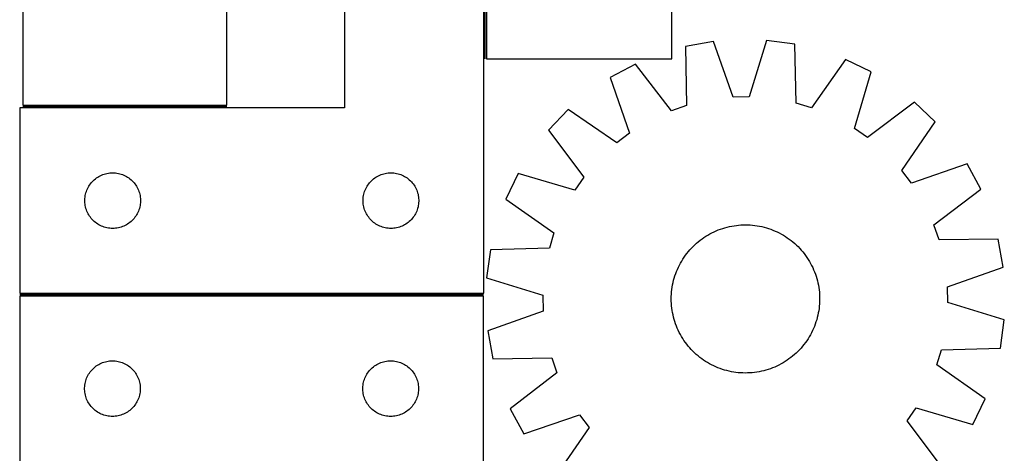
# Model space of a CAD drawing. Header units: millimetres. Extents: x 7 to 1493, y 7 to 2993.
# Tile 7 of 14: x 7 to 537, y 2454 to 2688. Entities that reach past the tile are written whole.
import ezdxf

# ---------------------------------------------------------------- set-up
doc = ezdxf.new("R2010")
doc.units = ezdxf.units.MM
doc.layers.add('COMMON', color=5, linetype='CONTINUOUS', true_color=0x0000ff)
doc.layers.add('CUT', color=7, linetype='CONTINUOUS', true_color=0x000000)

msp = doc.modelspace()

# ---------------------------------------------------------------- linework, layer by layer
at = {"layer": 'COMMON'}
for p, q in [((257.491908, 2666.984898), (257.491908, 2840.405304)), ((8.233734, 2641.155304), (118.233734, 2641.155304)), ((6.741907, 2539.655303), (256.610809, 2539.655303))]:
    msp.add_line(p, q, dxfattribs=at)
at = {"layer": 'CUT'}
for p, q in [((358.241908, 2666.984898), (358.241908, 2916.984898)), ((181.741907, 2840.405304), (181.741907, 2640.405304)), ((256.741907, 2540.405304), (256.741907, 2840.405304)), ((258.241908, 2841.984898), (258.241908, 2666.984898)), ((8.233734, 2821.905305), (8.233734, 2641.905305)), ((118.233734, 2641.905305), (118.233734, 2821.905305)), ((380.669054, 2676.264846), (365.526656, 2673.537517)), ((391.285964, 2646.327311), (380.669054, 2676.264846)), ((409.201536, 2676.867595), (399.858396, 2646.508404)), ((424.445604, 2674.782181), (409.201536, 2676.867595)), ((365.526656, 2673.537517), (366.022307, 2641.777021)), ((425.291678, 2643.029088), (424.445604, 2674.782181)), ((258.241908, 2666.984898), (358.241908, 2666.984898)), ((451.767866, 2666.538408), (433.500505, 2640.55229)), ((465.621407, 2659.844385), (451.767866, 2666.538408)), ((338.576913, 2664.147247), (325.018428, 2656.874144)), ((357.925402, 2638.955765), (338.576913, 2664.147247)), ((456.613827, 2629.383948), (465.621407, 2659.844385)), ((325.018428, 2656.874144), (335.304353, 2626.821282)), ((399.858396, 2646.508404), (391.285964, 2646.327311)), ((489.058957, 2643.561047), (463.655513, 2624.491706)), ((500.165891, 2632.913674), (489.058957, 2643.561047)), ((181.741907, 2640.405304), (6.741907, 2640.405304)), ((6.741907, 2640.405304), (6.741907, 2540.405304)), ((8.233734, 2641.905305), (118.233734, 2641.905305)), ((302.289452, 2639.615538), (291.642079, 2628.508604)), ((328.475554, 2621.636027), (302.289452, 2639.615538)), ((366.022307, 2641.777021), (357.925402, 2638.955765)), ((433.500505, 2640.55229), (425.291678, 2643.029088)), ((482.18638, 2606.727572), (500.165891, 2632.913674)), ((291.642079, 2628.508604), (310.71142, 2603.10516)), ((463.655513, 2624.491706), (456.613827, 2629.383948)), ((335.304353, 2626.821282), (328.475554, 2621.636027)), ((487.371636, 2599.898773), (482.18638, 2606.727572)), ((517.424497, 2610.184698), (487.371636, 2599.898773)), ((524.6976, 2596.626213), (517.424497, 2610.184698)), ((45.733627, 2600.594404), (46.272745, 2601.147587)), ((46.272745, 2601.147587), (46.839626, 2601.672283)), ((46.839626, 2601.672283), (47.432765, 2602.167101)), ((47.432765, 2602.167101), (48.050591, 2602.630729)), ((48.050591, 2602.630729), (48.691464, 2603.061938)), ((48.691464, 2603.061938), (49.353686, 2603.459583)), ((49.353686, 2603.459583), (50.035501, 2603.822611)), ((50.035501, 2603.822611), (50.735099, 2604.150058)), ((50.735099, 2604.150058), (51.450626, 2604.441057)), ((51.450626, 2604.441057), (52.180185, 2604.694835)), ((52.180185, 2604.694835), (52.921841, 2604.91072)), ((52.921841, 2604.91072), (53.673626, 2605.08814)), ((53.673626, 2605.08814), (54.433549, 2605.226623)), ((54.433549, 2605.226623), (55.199592, 2605.325802)), ((55.199592, 2605.325802), (55.969726, 2605.385416)), ((55.969726, 2605.385416), (56.741907, 2605.405304)), ((56.741907, 2605.405304), (57.514089, 2605.385416)), ((57.514089, 2605.385416), (58.284222, 2605.325802)), ((58.284222, 2605.325802), (59.050266, 2605.226623)), ((59.050266, 2605.226623), (59.810188, 2605.08814)), ((59.810188, 2605.08814), (60.561974, 2604.91072)), ((60.561974, 2604.91072), (61.30363, 2604.694835)), ((61.30363, 2604.694835), (62.033189, 2604.441057)), ((62.033189, 2604.441057), (62.748716, 2604.150058)), ((62.748716, 2604.150058), (63.448314, 2603.822611)), ((63.448314, 2603.822611), (64.130128, 2603.459583)), ((64.130128, 2603.459583), (64.79235, 2603.061938)), ((64.79235, 2603.061938), (65.433224, 2602.630729)), ((65.433224, 2602.630729), (66.05105, 2602.167101)), ((66.05105, 2602.167101), (66.644189, 2601.672283)), ((66.644189, 2601.672283), (67.21107, 2601.147587)), ((67.21107, 2601.147587), (67.750188, 2600.594404)), ((195.733627, 2600.594404), (196.272745, 2601.147587)), ((196.272745, 2601.147587), (196.839626, 2601.672283)), ((196.839626, 2601.672283), (197.432765, 2602.167101)), ((197.432765, 2602.167101), (198.050591, 2602.630729)), ((198.050591, 2602.630729), (198.691464, 2603.061938)), ((198.691464, 2603.061938), (199.353686, 2603.459583)), ((199.353686, 2603.459583), (200.035501, 2603.822611)), ((200.035501, 2603.822611), (200.735099, 2604.150058)), ((200.735099, 2604.150058), (201.450626, 2604.441057)), ((201.450626, 2604.441057), (202.180185, 2604.694835)), ((202.180185, 2604.694835), (202.921841, 2604.91072)), ((202.921841, 2604.91072), (203.673626, 2605.08814)), ((203.673626, 2605.08814), (204.433549, 2605.226623)), ((204.433549, 2605.226623), (205.199592, 2605.325802)), ((205.199592, 2605.325802), (205.969726, 2605.385416)), ((205.969726, 2605.385416), (206.741907, 2605.405304)), ((206.741907, 2605.405304), (207.514089, 2605.385416)), ((207.514089, 2605.385416), (208.284222, 2605.325802)), ((208.284222, 2605.325802), (209.050266, 2605.226623)), ((209.050266, 2605.226623), (209.810188, 2605.08814)), ((209.810188, 2605.08814), (210.561974, 2604.91072)), ((210.561974, 2604.91072), (211.30363, 2604.694835)), ((211.30363, 2604.694835), (212.033189, 2604.441057)), ((212.033189, 2604.441057), (212.748716, 2604.150058)), ((212.748716, 2604.150058), (213.448314, 2603.822611)), ((213.448314, 2603.822611), (214.130128, 2603.459583)), ((214.130128, 2603.459583), (214.79235, 2603.061938)), ((214.79235, 2603.061938), (215.433224, 2602.630729)), ((215.433224, 2602.630729), (216.05105, 2602.167101)), ((216.05105, 2602.167101), (216.644189, 2601.672283)), ((216.644189, 2601.672283), (217.21107, 2601.147587)), ((217.21107, 2601.147587), (217.750188, 2600.594404)), ((275.358741, 2605.071054), (268.664718, 2591.217513)), ((305.819178, 2596.063473), (275.358741, 2605.071054)), ((310.71142, 2603.10516), (305.819178, 2596.063473)), ((42.574569, 2595.33344), (42.847048, 2596.056223)), ((42.847048, 2596.056223), (43.156373, 2596.76402)), ((43.156373, 2596.76402), (43.501725, 2597.454956)), ((43.501725, 2597.454956), (43.882188, 2598.127196)), ((43.882188, 2598.127196), (44.296752, 2598.77896)), ((44.296752, 2598.77896), (44.744319, 2599.408519)), ((44.744319, 2599.408519), (45.223701, 2600.014202)), ((45.223701, 2600.014202), (45.733627, 2600.594404)), ((67.750188, 2600.594404), (68.260114, 2600.014202)), ((68.260114, 2600.014202), (68.739496, 2599.408519)), ((68.739496, 2599.408519), (69.187063, 2598.77896)), ((69.187063, 2598.77896), (69.601627, 2598.127196)), ((69.601627, 2598.127196), (69.982089, 2597.454956)), ((69.982089, 2597.454956), (70.327441, 2596.76402)), ((70.327441, 2596.76402), (70.636767, 2596.056223)), ((70.636767, 2596.056223), (70.909246, 2595.33344)), ((192.574569, 2595.33344), (192.847048, 2596.056223)), ((192.847048, 2596.056223), (193.156373, 2596.76402)), ((193.156373, 2596.76402), (193.501725, 2597.454956)), ((193.501725, 2597.454956), (193.882188, 2598.127196)), ((193.882188, 2598.127196), (194.296752, 2598.77896)), ((194.296752, 2598.77896), (194.744319, 2599.408519)), ((194.744319, 2599.408519), (195.223701, 2600.014202)), ((195.223701, 2600.014202), (195.733627, 2600.594404)), ((217.750188, 2600.594404), (218.260114, 2600.014202)), ((218.260114, 2600.014202), (218.739496, 2599.408519)), ((218.739496, 2599.408519), (219.187063, 2598.77896)), ((219.187063, 2598.77896), (219.601627, 2598.127196)), ((219.601627, 2598.127196), (219.982089, 2597.454956)), ((219.982089, 2597.454956), (220.327441, 2596.76402)), ((220.327441, 2596.76402), (220.636767, 2596.056223)), ((220.636767, 2596.056223), (220.909246, 2595.33344)), ((499.506118, 2577.277724), (524.6976, 2596.626213)), ((41.74688, 2590.791523), (41.786645, 2591.562936)), ((41.74688, 2590.019086), (41.74688, 2590.791523)), ((41.786645, 2591.562936), (41.866067, 2592.33128)), ((41.866067, 2592.33128), (41.984938, 2593.094516)), ((41.984938, 2593.094516), (42.142942, 2593.85062)), ((42.142942, 2593.85062), (42.339659, 2594.597589)), ((42.339659, 2594.597589), (42.574569, 2595.33344)), ((70.909246, 2595.33344), (71.144156, 2594.597589)), ((71.144156, 2594.597589), (71.340873, 2593.85062)), ((71.340873, 2593.85062), (71.498877, 2593.094516)), ((71.498877, 2593.094516), (71.617748, 2592.33128)), ((71.617748, 2592.33128), (71.69717, 2591.562936)), ((71.69717, 2591.562936), (71.736934, 2590.791523)), ((71.736934, 2590.791523), (71.736934, 2590.019086)), ((191.74688, 2590.791523), (191.786645, 2591.562936)), ((191.74688, 2590.019086), (191.74688, 2590.791523)), ((191.786645, 2591.562936), (191.866067, 2592.33128)), ((191.866067, 2592.33128), (191.984938, 2593.094516)), ((191.984938, 2593.094516), (192.142942, 2593.85062)), ((192.142942, 2593.85062), (192.339659, 2594.597589)), ((192.339659, 2594.597589), (192.574569, 2595.33344)), ((220.909246, 2595.33344), (221.144156, 2594.597589)), ((221.144156, 2594.597589), (221.340873, 2593.85062)), ((221.340873, 2593.85062), (221.498877, 2593.094516)), ((221.498877, 2593.094516), (221.617748, 2592.33128)), ((221.617748, 2592.33128), (221.69717, 2591.562936)), ((221.69717, 2591.562936), (221.736934, 2590.791523)), ((221.736934, 2590.791523), (221.736934, 2590.019086)), ((268.664718, 2591.217513), (294.650835, 2572.950152)), ((41.786645, 2589.247672), (41.74688, 2590.019086)), ((41.866067, 2588.479329), (41.786645, 2589.247672)), ((41.984938, 2587.716093), (41.866067, 2588.479329)), ((42.142942, 2586.959988), (41.984938, 2587.716093)), ((42.339659, 2586.21302), (42.142942, 2586.959988)), ((42.574569, 2585.477169), (42.339659, 2586.21302)), ((42.847048, 2584.754386), (42.574569, 2585.477169)), ((70.909246, 2585.477169), (70.636767, 2584.754386)), ((71.144156, 2586.21302), (70.909246, 2585.477169)), ((71.340873, 2586.959988), (71.144156, 2586.21302)), ((71.498877, 2587.716093), (71.340873, 2586.959988)), ((71.617748, 2588.479329), (71.498877, 2587.716093)), ((71.69717, 2589.247672), (71.617748, 2588.479329)), ((71.736934, 2590.019086), (71.69717, 2589.247672)), ((191.786645, 2589.247672), (191.74688, 2590.019086)), ((191.866067, 2588.479329), (191.786645, 2589.247672)), ((191.984938, 2587.716093), (191.866067, 2588.479329)), ((192.142942, 2586.959988), (191.984938, 2587.716093)), ((192.339659, 2586.21302), (192.142942, 2586.959988)), ((192.574569, 2585.477169), (192.339659, 2586.21302)), ((192.847048, 2584.754386), (192.574569, 2585.477169)), ((220.909246, 2585.477169), (220.636767, 2584.754386)), ((221.144156, 2586.21302), (220.909246, 2585.477169)), ((221.340873, 2586.959988), (221.144156, 2586.21302)), ((221.498877, 2587.716093), (221.340873, 2586.959988)), ((221.617748, 2588.479329), (221.498877, 2587.716093)), ((221.69717, 2589.247672), (221.617748, 2588.479329)), ((221.736934, 2590.019086), (221.69717, 2589.247672)), ((43.156373, 2584.046589), (42.847048, 2584.754386)), ((43.501725, 2583.355653), (43.156373, 2584.046589)), ((43.882188, 2582.683412), (43.501725, 2583.355653)), ((44.296752, 2582.031649), (43.882188, 2582.683412)), ((44.744319, 2581.40209), (44.296752, 2582.031649)), ((45.223701, 2580.796407), (44.744319, 2581.40209)), ((45.733627, 2580.216204), (45.223701, 2580.796407)), ((46.272745, 2579.663022), (45.733627, 2580.216204)), ((67.750188, 2580.216204), (67.21107, 2579.663022)), ((68.260114, 2580.796407), (67.750188, 2580.216204)), ((68.739496, 2581.40209), (68.260114, 2580.796407)), ((69.187063, 2582.031649), (68.739496, 2581.40209)), ((69.601627, 2582.683412), (69.187063, 2582.031649)), ((69.982089, 2583.355653), (69.601627, 2582.683412)), ((70.327441, 2584.046589), (69.982089, 2583.355653)), ((70.636767, 2584.754386), (70.327441, 2584.046589)), ((193.156373, 2584.046589), (192.847048, 2584.754386)), ((193.501725, 2583.355653), (193.156373, 2584.046589)), ((193.882188, 2582.683412), (193.501725, 2583.355653)), ((194.296752, 2582.031649), (193.882188, 2582.683412)), ((194.744319, 2581.40209), (194.296752, 2582.031649)), ((195.223701, 2580.796407), (194.744319, 2581.40209)), ((195.733627, 2580.216204), (195.223701, 2580.796407)), ((196.272745, 2579.663022), (195.733627, 2580.216204)), ((217.750188, 2580.216204), (217.21107, 2579.663022)), ((218.260114, 2580.796407), (217.750188, 2580.216204)), ((218.739496, 2581.40209), (218.260114, 2580.796407)), ((219.187063, 2582.031649), (218.739496, 2581.40209)), ((219.601627, 2582.683412), (219.187063, 2582.031649)), ((219.982089, 2583.355653), (219.601627, 2582.683412)), ((220.327441, 2584.046589), (219.982089, 2583.355653)), ((220.636767, 2584.754386), (220.327441, 2584.046589)), ((46.839626, 2579.138325), (46.272745, 2579.663022)), ((47.432765, 2578.643507), (46.839626, 2579.138325)), ((48.050591, 2578.179879), (47.432765, 2578.643507)), ((48.691464, 2577.748671), (48.050591, 2578.179879)), ((49.353686, 2577.351026), (48.691464, 2577.748671)), ((50.035501, 2576.987998), (49.353686, 2577.351026)), ((50.735099, 2576.660551), (50.035501, 2576.987998)), ((51.450626, 2576.369552), (50.735099, 2576.660551)), ((52.180185, 2576.115774), (51.450626, 2576.369552)), ((52.921841, 2575.899888), (52.180185, 2576.115774)), ((53.673626, 2575.722469), (52.921841, 2575.899888)), ((54.433549, 2575.583986), (53.673626, 2575.722469)), ((55.199592, 2575.484806), (54.433549, 2575.583986)), ((55.969726, 2575.425193), (55.199592, 2575.484806)), ((56.741907, 2575.405304), (55.969726, 2575.425193)), ((57.514089, 2575.425193), (56.741907, 2575.405304)), ((58.284222, 2575.484806), (57.514089, 2575.425193)), ((59.050266, 2575.583986), (58.284222, 2575.484806)), ((59.810188, 2575.722469), (59.050266, 2575.583986)), ((60.561974, 2575.899888), (59.810188, 2575.722469)), ((61.30363, 2576.115774), (60.561974, 2575.899888)), ((62.033189, 2576.369552), (61.30363, 2576.115774)), ((62.748716, 2576.660551), (62.033189, 2576.369552)), ((63.448314, 2576.987998), (62.748716, 2576.660551)), ((64.130128, 2577.351026), (63.448314, 2576.987998)), ((64.79235, 2577.748671), (64.130128, 2577.351026)), ((65.433224, 2578.179879), (64.79235, 2577.748671)), ((66.05105, 2578.643507), (65.433224, 2578.179879)), ((66.644189, 2579.138325), (66.05105, 2578.643507)), ((67.21107, 2579.663022), (66.644189, 2579.138325)), ((196.839626, 2579.138325), (196.272745, 2579.663022)), ((197.432765, 2578.643507), (196.839626, 2579.138325)), ((198.050591, 2578.179879), (197.432765, 2578.643507)), ((198.691464, 2577.748671), (198.050591, 2578.179879)), ((199.353686, 2577.351026), (198.691464, 2577.748671)), ((200.035501, 2576.987998), (199.353686, 2577.351026)), ((200.735099, 2576.660551), (200.035501, 2576.987998)), ((201.450626, 2576.369552), (200.735099, 2576.660551)), ((202.180185, 2576.115774), (201.450626, 2576.369552)), ((202.921841, 2575.899888), (202.180185, 2576.115774)), ((203.673626, 2575.722469), (202.921841, 2575.899888)), ((204.433549, 2575.583986), (203.673626, 2575.722469)), ((205.199592, 2575.484806), (204.433549, 2575.583986)), ((205.969726, 2575.425193), (205.199592, 2575.484806)), ((206.741907, 2575.405304), (205.969726, 2575.425193)), ((207.514089, 2575.425193), (206.741907, 2575.405304)), ((208.284222, 2575.484806), (207.514089, 2575.425193)), ((209.050266, 2575.583986), (208.284222, 2575.484806)), ((209.810188, 2575.722469), (209.050266, 2575.583986)), ((210.561974, 2575.899888), (209.810188, 2575.722469)), ((211.30363, 2576.115774), (210.561974, 2575.899888)), ((212.033189, 2576.369552), (211.30363, 2576.115774)), ((212.748716, 2576.660551), (212.033189, 2576.369552)), ((213.448314, 2576.987998), (212.748716, 2576.660551)), ((214.130128, 2577.351026), (213.448314, 2576.987998)), ((214.79235, 2577.748671), (214.130128, 2577.351026)), ((215.433224, 2578.179879), (214.79235, 2577.748671)), ((216.05105, 2578.643507), (215.433224, 2578.179879)), ((216.644189, 2579.138325), (216.05105, 2578.643507)), ((217.21107, 2579.663022), (216.644189, 2579.138325)), ((382.080446, 2574.075225), (383.24255, 2574.553265)), ((383.24255, 2574.553265), (384.419095, 2574.994567)), ((384.419095, 2574.994567), (385.608922, 2575.398695)), ((385.608922, 2575.398695), (386.810856, 2575.76525)), ((386.810856, 2575.76525), (388.02371, 2576.09387)), ((388.02371, 2576.09387), (389.246288, 2576.384232)), ((389.246288, 2576.384232), (390.477383, 2576.636048)), ((390.477383, 2576.636048), (391.71578, 2576.849071)), ((391.71578, 2576.849071), (392.960258, 2577.023089)), ((392.960258, 2577.023089), (394.209588, 2577.157932)), ((394.209588, 2577.157932), (395.462536, 2577.253465)), ((395.462536, 2577.253465), (396.717867, 2577.309595)), ((396.717867, 2577.309595), (397.974342, 2577.326267)), ((397.974342, 2577.326267), (399.230721, 2577.303464)), ((399.230721, 2577.303464), (400.485763, 2577.241208)), ((400.485763, 2577.241208), (401.73823, 2577.139561)), ((401.73823, 2577.139561), (402.986887, 2576.998623)), ((402.986887, 2576.998623), (404.2305, 2576.818534)), ((404.2305, 2576.818534), (405.467844, 2576.59947)), ((405.467844, 2576.59947), (406.697695, 2576.341649)), ((406.697695, 2576.341649), (407.918842, 2576.045325)), ((407.918842, 2576.045325), (409.130078, 2575.710789)), ((409.130078, 2575.710789), (410.330208, 2575.338373)), ((410.330208, 2575.338373), (411.518048, 2574.928443)), ((411.518048, 2574.928443), (412.692426, 2574.481405)), ((412.692426, 2574.481405), (413.852183, 2573.997699)), ((502.327375, 2569.180818), (499.506118, 2577.277724)), ((294.650835, 2572.950152), (292.174038, 2564.741325)), ((373.437652, 2568.992314), (374.444362, 2569.744339)), ((374.444362, 2569.744339), (375.474197, 2570.464372)), ((375.474197, 2570.464372), (376.52614, 2571.151701)), ((376.52614, 2571.151701), (377.599154, 2571.805649)), ((377.599154, 2571.805649), (378.69218, 2572.42557)), ((378.69218, 2572.42557), (379.804138, 2573.010852)), ((379.804138, 2573.010852), (380.933932, 2573.560918)), ((380.933932, 2573.560918), (382.080446, 2574.075225)), ((413.852183, 2573.997699), (414.996174, 2573.477803)), ((414.996174, 2573.477803), (416.12327, 2572.922231)), ((416.12327, 2572.922231), (417.232359, 2572.331529)), ((417.232359, 2572.331529), (418.322346, 2571.706281)), ((418.322346, 2571.706281), (419.392156, 2571.047105)), ((419.392156, 2571.047105), (420.440733, 2570.35465)), ((420.440733, 2570.35465), (421.467042, 2569.6296)), ((421.467042, 2569.6296), (422.47007, 2568.872671)), ((534.08787, 2569.67647), (502.327375, 2569.180818)), ((536.815199, 2554.534071), (534.08787, 2569.67647)), ((260.420945, 2563.89525), (258.335531, 2548.651183)), ((292.174038, 2564.741325), (260.420945, 2563.89525)), ((367.118516, 2562.898474), (367.936932, 2563.851995)), ((367.936932, 2563.851995), (368.784895, 2564.779338)), ((368.784895, 2564.779338), (369.661568, 2565.679589)), ((369.661568, 2565.679589), (370.566086, 2566.551858)), ((370.566086, 2566.551858), (371.497556, 2567.395285)), ((371.497556, 2567.395285), (372.45506, 2568.209038)), ((372.45506, 2568.209038), (373.437652, 2568.992314)), ((422.47007, 2568.872671), (423.448827, 2568.08461)), ((423.448827, 2568.08461), (424.402348, 2567.266194)), ((424.402348, 2567.266194), (425.329691, 2566.418231)), ((425.329691, 2566.418231), (426.229942, 2565.541558)), ((426.229942, 2565.541558), (427.102211, 2564.63704)), ((427.102211, 2564.63704), (427.945639, 2563.705569)), ((363.496845, 2557.771993), (364.156021, 2558.841803)), ((364.156021, 2558.841803), (364.848476, 2559.89038)), ((364.848476, 2559.89038), (365.573525, 2560.916688)), ((365.573525, 2560.916688), (366.330454, 2561.919717)), ((366.330454, 2561.919717), (367.118516, 2562.898474)), ((427.945639, 2563.705569), (428.759392, 2562.748066)), ((428.759392, 2562.748066), (429.542667, 2561.765474)), ((429.542667, 2561.765474), (430.294692, 2560.758764)), ((430.294692, 2560.758764), (431.014725, 2559.728929)), ((431.014725, 2559.728929), (431.702054, 2558.676986)), ((431.702054, 2558.676986), (432.356002, 2557.603972)), ((360.721721, 2552.142073), (361.205426, 2553.30183)), ((361.205426, 2553.30183), (361.725322, 2554.445821)), ((361.725322, 2554.445821), (362.280895, 2555.572917)), ((362.280895, 2555.572917), (362.871597, 2556.682006)), ((362.871597, 2556.682006), (363.496845, 2557.771993)), ((432.356002, 2557.603972), (432.975923, 2556.510946)), ((432.975923, 2556.510946), (433.561205, 2555.398988)), ((433.561205, 2555.398988), (434.111271, 2554.269194)), ((434.111271, 2554.269194), (434.625578, 2553.122679)), ((506.877665, 2543.917161), (536.815199, 2554.534071)), ((258.335531, 2548.651183), (288.694722, 2539.308042)), ((359.157801, 2547.368488), (359.492337, 2548.579724)), ((359.492337, 2548.579724), (359.864753, 2549.779855)), ((359.864753, 2549.779855), (360.274683, 2550.967695)), ((360.274683, 2550.967695), (360.721721, 2552.142073)), ((434.625578, 2553.122679), (435.103618, 2551.960576)), ((435.103618, 2551.960576), (435.54492, 2550.78403)), ((435.54492, 2550.78403), (435.949048, 2549.594204)), ((435.949048, 2549.594204), (436.315603, 2548.39227)), ((436.315603, 2548.39227), (436.644223, 2547.179416)), ((358.204502, 2542.436534), (358.384592, 2543.680147)), ((358.384592, 2543.680147), (358.603655, 2544.91749)), ((358.603655, 2544.91749), (358.861477, 2546.147342)), ((358.861477, 2546.147342), (359.157801, 2547.368488)), ((436.644223, 2547.179416), (436.934585, 2545.956838)), ((436.934585, 2545.956838), (437.186401, 2544.725743)), ((437.186401, 2544.725743), (437.399424, 2543.487345)), ((437.399424, 2543.487345), (437.573442, 2542.242868)), ((507.058757, 2535.34473), (506.877665, 2543.917161)), ((6.610809, 2538.905303), (6.610809, 2238.905303)), ((256.610809, 2538.905303), (6.610809, 2538.905303)), ((6.741907, 2540.405304), (256.741907, 2540.405304)), ((256.610809, 2438.905303), (256.610809, 2538.905303)), ((288.694722, 2539.308042), (288.875814, 2530.735611)), ((357.876859, 2537.423989), (357.899662, 2538.680367)), ((357.89353, 2536.167514), (357.876859, 2537.423989)), ((357.899662, 2538.680367), (357.961918, 2539.93541)), ((357.961918, 2539.93541), (358.063565, 2541.187877)), ((358.063565, 2541.187877), (358.204502, 2542.436534)), ((437.573442, 2542.242868), (437.708285, 2540.993538)), ((437.708285, 2540.993538), (437.803818, 2539.74059)), ((437.803818, 2539.74059), (437.859949, 2538.485259)), ((437.859949, 2538.485259), (437.87662, 2537.228784)), ((357.949661, 2534.912183), (357.89353, 2536.167514)), ((358.045194, 2533.659234), (357.949661, 2534.912183)), ((358.180037, 2532.409905), (358.045194, 2533.659234)), ((358.354055, 2531.165427), (358.180037, 2532.409905)), ((437.548977, 2532.216239), (437.368887, 2530.972625)), ((437.689914, 2533.464896), (437.548977, 2532.216239)), ((437.791561, 2534.717363), (437.689914, 2533.464896)), ((437.853817, 2535.972405), (437.791561, 2534.717363)), ((437.87662, 2537.228784), (437.853817, 2535.972405)), ((537.417948, 2526.00159), (507.058757, 2535.34473)), ((288.875814, 2530.735611), (258.93828, 2520.118701)), ((358.567078, 2529.92703), (358.354055, 2531.165427)), ((358.818894, 2528.695935), (358.567078, 2529.92703)), ((359.109256, 2527.473357), (358.818894, 2528.695935)), ((359.437876, 2526.260502), (359.109256, 2527.473357)), ((436.595678, 2527.284284), (436.261142, 2526.073048)), ((436.892002, 2528.505431), (436.595678, 2527.284284)), ((437.149824, 2529.735282), (436.892002, 2528.505431)), ((437.368887, 2530.972625), (437.149824, 2529.735282)), ((359.804431, 2525.058569), (359.437876, 2526.260502)), ((360.208559, 2523.868742), (359.804431, 2525.058569)), ((360.649861, 2522.692197), (360.208559, 2523.868742)), ((361.127901, 2521.530093), (360.649861, 2522.692197)), ((361.642208, 2520.383579), (361.127901, 2521.530093)), ((434.548053, 2521.350943), (434.028157, 2520.206952)), ((435.031758, 2522.510699), (434.548053, 2521.350943)), ((435.478797, 2523.685077), (435.031758, 2522.510699)), ((435.888726, 2524.872918), (435.478797, 2523.685077)), ((436.261142, 2526.073048), (435.888726, 2524.872918)), ((535.332534, 2510.757522), (537.417948, 2526.00159)), ((258.93828, 2520.118701), (261.665609, 2504.976303)), ((362.192274, 2519.253785), (361.642208, 2520.383579)), ((362.777556, 2518.141826), (362.192274, 2519.253785)), ((363.397477, 2517.048801), (362.777556, 2518.141826)), ((364.051425, 2515.975787), (363.397477, 2517.048801)), ((432.256634, 2516.88078), (431.597458, 2515.81097)), ((432.881882, 2517.970767), (432.256634, 2516.88078)), ((433.472584, 2519.079856), (432.881882, 2517.970767)), ((434.028157, 2520.206952), (433.472584, 2519.079856)), ((364.738754, 2514.923843), (364.051425, 2515.975787)), ((365.458787, 2513.894008), (364.738754, 2514.923843)), ((366.210812, 2512.887298), (365.458787, 2513.894008)), ((366.994087, 2511.904707), (366.210812, 2512.887298)), ((367.80784, 2510.947203), (366.994087, 2511.904707)), ((368.651268, 2510.015733), (367.80784, 2510.947203)), ((427.816547, 2510.800778), (426.968584, 2509.873434)), ((428.634963, 2511.754299), (427.816547, 2510.800778)), ((429.423025, 2512.733056), (428.634963, 2511.754299)), ((430.179954, 2513.736084), (429.423025, 2512.733056)), ((430.905003, 2514.762393), (430.179954, 2513.736084)), ((431.597458, 2515.81097), (430.905003, 2514.762393)), ((503.579441, 2509.911448), (535.332534, 2510.757522)), ((261.665609, 2504.976303), (293.426105, 2505.471954)), ((293.426105, 2505.471954), (296.247361, 2497.375048)), ((369.523537, 2509.111215), (368.651268, 2510.015733)), ((370.423788, 2508.234542), (369.523537, 2509.111215)), ((371.351131, 2507.386579), (370.423788, 2508.234542)), ((372.304652, 2506.568163), (371.351131, 2507.386579)), ((373.283409, 2505.780101), (372.304652, 2506.568163)), ((374.286437, 2505.023172), (373.283409, 2505.780101)), ((422.315828, 2505.660459), (421.309118, 2504.908433)), ((423.298419, 2506.443734), (422.315828, 2505.660459)), ((424.255923, 2507.257487), (423.298419, 2506.443734)), ((425.187393, 2508.100914), (424.255923, 2507.257487)), ((426.091911, 2508.973184), (425.187393, 2508.100914)), ((426.968584, 2509.873434), (426.091911, 2508.973184)), ((501.102644, 2501.70262), (503.579441, 2509.911448)), ((46.141647, 2499.647586), (46.708527, 2500.172282)), ((46.708527, 2500.172282), (47.301667, 2500.6671)), ((47.301667, 2500.6671), (47.919492, 2501.130728)), ((47.919492, 2501.130728), (48.560366, 2501.561937)), ((48.560366, 2501.561937), (49.222588, 2501.959582)), ((49.222588, 2501.959582), (49.904402, 2502.32261)), ((49.904402, 2502.32261), (50.604, 2502.650057)), ((50.604, 2502.650057), (51.319528, 2502.941056)), ((51.319528, 2502.941056), (52.049086, 2503.194834)), ((52.049086, 2503.194834), (52.790742, 2503.410719)), ((52.790742, 2503.410719), (53.542528, 2503.588139)), ((53.542528, 2503.588139), (54.30245, 2503.726622)), ((54.30245, 2503.726622), (55.068494, 2503.825801)), ((55.068494, 2503.825801), (55.838628, 2503.885415)), ((55.838628, 2503.885415), (56.610809, 2503.905303)), ((56.610809, 2503.905303), (57.38299, 2503.885415)), ((57.38299, 2503.885415), (58.153124, 2503.825801)), ((58.153124, 2503.825801), (58.919168, 2503.726622)), ((58.919168, 2503.726622), (59.67909, 2503.588139)), ((59.67909, 2503.588139), (60.430876, 2503.410719)), ((60.430876, 2503.410719), (61.172531, 2503.194834)), ((61.172531, 2503.194834), (61.90209, 2502.941056)), ((61.90209, 2502.941056), (62.617618, 2502.650057)), ((62.617618, 2502.650057), (63.317216, 2502.32261)), ((63.317216, 2502.32261), (63.99903, 2501.959582)), ((63.99903, 2501.959582), (64.661252, 2501.561937)), ((64.661252, 2501.561937), (65.302125, 2501.130728)), ((65.302125, 2501.130728), (65.919951, 2500.6671)), ((65.919951, 2500.6671), (66.513091, 2500.172282)), ((66.513091, 2500.172282), (67.079971, 2499.647586)), ((196.141647, 2499.647586), (196.708527, 2500.172282)), ((196.708527, 2500.172282), (197.301667, 2500.6671)), ((197.301667, 2500.6671), (197.919492, 2501.130728)), ((197.919492, 2501.130728), (198.560366, 2501.561937)), ((198.560366, 2501.561937), (199.222588, 2501.959582)), ((199.222588, 2501.959582), (199.904402, 2502.32261)), ((199.904402, 2502.32261), (200.604, 2502.650057)), ((200.604, 2502.650057), (201.319528, 2502.941056)), ((201.319528, 2502.941056), (202.049086, 2503.194834)), ((202.049086, 2503.194834), (202.790742, 2503.410719)), ((202.790742, 2503.410719), (203.542528, 2503.588139)), ((203.542528, 2503.588139), (204.30245, 2503.726622)), ((204.30245, 2503.726622), (205.068494, 2503.825801)), ((205.068494, 2503.825801), (205.838628, 2503.885415)), ((205.838628, 2503.885415), (206.610809, 2503.905303)), ((206.610809, 2503.905303), (207.38299, 2503.885415)), ((207.38299, 2503.885415), (208.153124, 2503.825801)), ((208.153124, 2503.825801), (208.919168, 2503.726622)), ((208.919168, 2503.726622), (209.67909, 2503.588139)), ((209.67909, 2503.588139), (210.430876, 2503.410719)), ((210.430876, 2503.410719), (211.172531, 2503.194834)), ((211.172531, 2503.194834), (211.90209, 2502.941056)), ((211.90209, 2502.941056), (212.617618, 2502.650057)), ((212.617618, 2502.650057), (213.317216, 2502.32261)), ((213.317216, 2502.32261), (213.99903, 2501.959582)), ((213.99903, 2501.959582), (214.661252, 2501.561937)), ((214.661252, 2501.561937), (215.302125, 2501.130728)), ((215.302125, 2501.130728), (215.919951, 2500.6671)), ((215.919951, 2500.6671), (216.513091, 2500.172282)), ((216.513091, 2500.172282), (217.079971, 2499.647586)), ((375.312746, 2504.298123), (374.286437, 2505.023172)), ((376.361323, 2503.605668), (375.312746, 2504.298123)), ((377.431133, 2502.946491), (376.361323, 2503.605668)), ((378.52112, 2502.321244), (377.431133, 2502.946491)), ((379.630209, 2501.730542), (378.52112, 2502.321244)), ((380.757305, 2501.174969), (379.630209, 2501.730542)), ((381.901296, 2500.655073), (380.757305, 2501.174969)), ((383.061053, 2500.171367), (381.901296, 2500.655073)), ((384.235431, 2499.724329), (383.061053, 2500.171367)), ((413.673033, 2500.577548), (412.510929, 2500.099508)), ((414.819547, 2501.091855), (413.673033, 2500.577548)), ((415.949341, 2501.641921), (414.819547, 2501.091855)), ((417.061299, 2502.227203), (415.949341, 2501.641921)), ((418.154325, 2502.847124), (417.061299, 2502.227203)), ((419.227339, 2503.501072), (418.154325, 2502.847124)), ((420.279283, 2504.188401), (419.227339, 2503.501072)), ((421.309118, 2504.908433), (420.279283, 2504.188401)), ((527.088761, 2483.43526), (501.102644, 2501.70262)), ((42.715949, 2494.556222), (43.025275, 2495.264019)), ((43.025275, 2495.264019), (43.370627, 2495.954955)), ((43.370627, 2495.954955), (43.751089, 2496.627195)), ((43.751089, 2496.627195), (44.165654, 2497.278959)), ((44.165654, 2497.278959), (44.61322, 2497.908518)), ((44.61322, 2497.908518), (45.092602, 2498.514201)), ((45.092602, 2498.514201), (45.602528, 2499.094403)), ((45.602528, 2499.094403), (46.141647, 2499.647586)), ((67.079971, 2499.647586), (67.619089, 2499.094403)), ((67.619089, 2499.094403), (68.129016, 2498.514201)), ((68.129016, 2498.514201), (68.608398, 2497.908518)), ((68.608398, 2497.908518), (69.055964, 2497.278959)), ((69.055964, 2497.278959), (69.470528, 2496.627195)), ((69.470528, 2496.627195), (69.850991, 2495.954955)), ((69.850991, 2495.954955), (70.196343, 2495.264019)), ((70.196343, 2495.264019), (70.505668, 2494.556222)), ((192.715949, 2494.556222), (193.025275, 2495.264019)), ((193.025275, 2495.264019), (193.370627, 2495.954955)), ((193.370627, 2495.954955), (193.751089, 2496.627195)), ((193.751089, 2496.627195), (194.165654, 2497.278959)), ((194.165654, 2497.278959), (194.61322, 2497.908518)), ((194.61322, 2497.908518), (195.092602, 2498.514201)), ((195.092602, 2498.514201), (195.602528, 2499.094403)), ((195.602528, 2499.094403), (196.141647, 2499.647586)), ((217.079971, 2499.647586), (217.619089, 2499.094403)), ((217.619089, 2499.094403), (218.129016, 2498.514201)), ((218.129016, 2498.514201), (218.608398, 2497.908518)), ((218.608398, 2497.908518), (219.055964, 2497.278959)), ((219.055964, 2497.278959), (219.470528, 2496.627195)), ((219.470528, 2496.627195), (219.850991, 2495.954955)), ((219.850991, 2495.954955), (220.196343, 2495.264019)), ((220.196343, 2495.264019), (220.505668, 2494.556222)), ((296.247361, 2497.375048), (271.055879, 2478.02656)), ((385.423271, 2499.3144), (384.235431, 2499.724329)), ((386.623401, 2498.941983), (385.423271, 2499.3144)), ((387.834637, 2498.607448), (386.623401, 2498.941983)), ((389.055784, 2498.311123), (387.834637, 2498.607448)), ((390.285636, 2498.053302), (389.055784, 2498.311123)), ((391.522979, 2497.834239), (390.285636, 2498.053302)), ((392.766592, 2497.654149), (391.522979, 2497.834239)), ((394.015249, 2497.513211), (392.766592, 2497.654149)), ((395.267716, 2497.411564), (394.015249, 2497.513211)), ((396.522759, 2497.349309), (395.267716, 2497.411564)), ((397.779137, 2497.326505), (396.522759, 2497.349309)), ((399.035612, 2497.343177), (397.779137, 2497.326505)), ((400.290943, 2497.399307), (399.035612, 2497.343177)), ((401.543891, 2497.494841), (400.290943, 2497.399307)), ((402.793221, 2497.629684), (401.543891, 2497.494841)), ((404.037699, 2497.803702), (402.793221, 2497.629684)), ((405.276096, 2498.016724), (404.037699, 2497.803702)), ((406.507191, 2498.268541), (405.276096, 2498.016724)), ((407.729769, 2498.558902), (406.507191, 2498.268541)), ((408.942623, 2498.887523), (407.729769, 2498.558902)), ((410.144557, 2499.254078), (408.942623, 2498.887523)), ((411.334384, 2499.658206), (410.144557, 2499.254078)), ((412.510929, 2500.099508), (411.334384, 2499.658206)), ((41.615782, 2489.291522), (41.655546, 2490.062935)), ((41.655546, 2490.062935), (41.734969, 2490.831279)), ((41.734969, 2490.831279), (41.85384, 2491.594515)), ((41.85384, 2491.594515), (42.011843, 2492.350619)), ((42.011843, 2492.350619), (42.208561, 2493.097588)), ((42.208561, 2493.097588), (42.44347, 2493.833439)), ((42.44347, 2493.833439), (42.715949, 2494.556222)), ((70.505668, 2494.556222), (70.778147, 2493.833439)), ((70.778147, 2493.833439), (71.013057, 2493.097588)), ((71.013057, 2493.097588), (71.209775, 2492.350619)), ((71.209775, 2492.350619), (71.367778, 2491.594515)), ((71.367778, 2491.594515), (71.486649, 2490.831279)), ((71.486649, 2490.831279), (71.566072, 2490.062935)), ((71.566072, 2490.062935), (71.605836, 2489.291522)), ((191.615782, 2489.291522), (191.655546, 2490.062935)), ((191.655546, 2490.062935), (191.734969, 2490.831279)), ((191.734969, 2490.831279), (191.85384, 2491.594515)), ((191.85384, 2491.594515), (192.011843, 2492.350619)), ((192.011843, 2492.350619), (192.208561, 2493.097588)), ((192.208561, 2493.097588), (192.44347, 2493.833439)), ((192.44347, 2493.833439), (192.715949, 2494.556222)), ((220.505668, 2494.556222), (220.778147, 2493.833439)), ((220.778147, 2493.833439), (221.013057, 2493.097588)), ((221.013057, 2493.097588), (221.209775, 2492.350619)), ((221.209775, 2492.350619), (221.367778, 2491.594515)), ((221.367778, 2491.594515), (221.486649, 2490.831279)), ((221.486649, 2490.831279), (221.566072, 2490.062935)), ((221.566072, 2490.062935), (221.605836, 2489.291522)), ((41.615782, 2488.519085), (41.615782, 2489.291522)), ((41.655546, 2487.747671), (41.615782, 2488.519085)), ((41.734969, 2486.979328), (41.655546, 2487.747671)), ((41.85384, 2486.216092), (41.734969, 2486.979328)), ((42.011843, 2485.459987), (41.85384, 2486.216092)), ((42.208561, 2484.713019), (42.011843, 2485.459987)), ((42.44347, 2483.977168), (42.208561, 2484.713019)), ((71.013057, 2484.713019), (70.778147, 2483.977168)), ((71.209775, 2485.459987), (71.013057, 2484.713019)), ((71.367778, 2486.216092), (71.209775, 2485.459987)), ((71.486649, 2486.979328), (71.367778, 2486.216092)), ((71.566072, 2487.747671), (71.486649, 2486.979328)), ((71.605836, 2488.519085), (71.566072, 2487.747671)), ((71.605836, 2489.291522), (71.605836, 2488.519085)), ((191.615782, 2488.519085), (191.615782, 2489.291522)), ((191.655546, 2487.747671), (191.615782, 2488.519085)), ((191.734969, 2486.979328), (191.655546, 2487.747671)), ((191.85384, 2486.216092), (191.734969, 2486.979328)), ((192.011843, 2485.459987), (191.85384, 2486.216092)), ((192.208561, 2484.713019), (192.011843, 2485.459987)), ((192.44347, 2483.977168), (192.208561, 2484.713019)), ((221.013057, 2484.713019), (220.778147, 2483.977168)), ((221.209775, 2485.459987), (221.013057, 2484.713019)), ((221.367778, 2486.216092), (221.209775, 2485.459987)), ((221.486649, 2486.979328), (221.367778, 2486.216092)), ((221.566072, 2487.747671), (221.486649, 2486.979328)), ((221.605836, 2488.519085), (221.566072, 2487.747671)), ((221.605836, 2489.291522), (221.605836, 2488.519085)), ((42.715949, 2483.254385), (42.44347, 2483.977168)), ((43.025275, 2482.546588), (42.715949, 2483.254385)), ((43.370627, 2481.855652), (43.025275, 2482.546588)), ((43.751089, 2481.183411), (43.370627, 2481.855652)), ((44.165654, 2480.531648), (43.751089, 2481.183411)), ((44.61322, 2479.902089), (44.165654, 2480.531648)), ((45.092602, 2479.296406), (44.61322, 2479.902089)), ((45.602528, 2478.716203), (45.092602, 2479.296406)), ((68.129016, 2479.296406), (67.619089, 2478.716203)), ((68.608398, 2479.902089), (68.129016, 2479.296406)), ((69.055964, 2480.531648), (68.608398, 2479.902089)), ((69.470528, 2481.183411), (69.055964, 2480.531648)), ((69.850991, 2481.855652), (69.470528, 2481.183411)), ((70.196343, 2482.546588), (69.850991, 2481.855652)), ((70.505668, 2483.254385), (70.196343, 2482.546588)), ((70.778147, 2483.977168), (70.505668, 2483.254385)), ((192.715949, 2483.254385), (192.44347, 2483.977168)), ((193.025275, 2482.546588), (192.715949, 2483.254385)), ((193.370627, 2481.855652), (193.025275, 2482.546588)), ((193.751089, 2481.183411), (193.370627, 2481.855652)), ((194.165654, 2480.531648), (193.751089, 2481.183411)), ((194.61322, 2479.902089), (194.165654, 2480.531648)), ((195.092602, 2479.296406), (194.61322, 2479.902089)), ((195.602528, 2478.716203), (195.092602, 2479.296406)), ((218.129016, 2479.296406), (217.619089, 2478.716203)), ((218.608398, 2479.902089), (218.129016, 2479.296406)), ((219.055964, 2480.531648), (218.608398, 2479.902089)), ((219.470528, 2481.183411), (219.055964, 2480.531648)), ((219.850991, 2481.855652), (219.470528, 2481.183411)), ((220.196343, 2482.546588), (219.850991, 2481.855652)), ((220.505668, 2483.254385), (220.196343, 2482.546588)), ((220.778147, 2483.977168), (220.505668, 2483.254385)), ((520.394738, 2469.581718), (527.088761, 2483.43526)), ((46.141647, 2478.163021), (45.602528, 2478.716203)), ((46.708527, 2477.638324), (46.141647, 2478.163021)), ((47.301667, 2477.143506), (46.708527, 2477.638324)), ((47.919492, 2476.679878), (47.301667, 2477.143506)), ((48.560366, 2476.24867), (47.919492, 2476.679878)), ((49.222588, 2475.851025), (48.560366, 2476.24867)), ((49.904402, 2475.487997), (49.222588, 2475.851025)), ((50.604, 2475.16055), (49.904402, 2475.487997)), ((51.319528, 2474.869551), (50.604, 2475.16055)), ((52.049086, 2474.615773), (51.319528, 2474.869551)), ((52.790742, 2474.399887), (52.049086, 2474.615773)), ((53.542528, 2474.222468), (52.790742, 2474.399887)), ((54.30245, 2474.083985), (53.542528, 2474.222468)), ((55.068494, 2473.984805), (54.30245, 2474.083985)), ((55.838628, 2473.925192), (55.068494, 2473.984805)), ((56.610809, 2473.905303), (55.838628, 2473.925192)), ((57.38299, 2473.925192), (56.610809, 2473.905303)), ((58.153124, 2473.984805), (57.38299, 2473.925192)), ((58.919168, 2474.083985), (58.153124, 2473.984805)), ((59.67909, 2474.222468), (58.919168, 2474.083985)), ((60.430876, 2474.399887), (59.67909, 2474.222468)), ((61.172531, 2474.615773), (60.430876, 2474.399887)), ((61.90209, 2474.869551), (61.172531, 2474.615773)), ((62.617618, 2475.16055), (61.90209, 2474.869551)), ((63.317216, 2475.487997), (62.617618, 2475.16055)), ((63.99903, 2475.851025), (63.317216, 2475.487997)), ((64.661252, 2476.24867), (63.99903, 2475.851025)), ((65.302125, 2476.679878), (64.661252, 2476.24867)), ((65.919951, 2477.143506), (65.302125, 2476.679878)), ((66.513091, 2477.638324), (65.919951, 2477.143506)), ((67.079971, 2478.163021), (66.513091, 2477.638324)), ((67.619089, 2478.716203), (67.079971, 2478.163021)), ((196.141647, 2478.163021), (195.602528, 2478.716203)), ((196.708527, 2477.638324), (196.141647, 2478.163021)), ((197.301667, 2477.143506), (196.708527, 2477.638324)), ((197.919492, 2476.679878), (197.301667, 2477.143506)), ((198.560366, 2476.24867), (197.919492, 2476.679878)), ((199.222588, 2475.851025), (198.560366, 2476.24867)), ((199.904402, 2475.487997), (199.222588, 2475.851025)), ((200.604, 2475.16055), (199.904402, 2475.487997)), ((201.319528, 2474.869551), (200.604, 2475.16055)), ((202.049086, 2474.615773), (201.319528, 2474.869551)), ((202.790742, 2474.399887), (202.049086, 2474.615773)), ((203.542528, 2474.222468), (202.790742, 2474.399887)), ((204.30245, 2474.083985), (203.542528, 2474.222468)), ((205.068494, 2473.984805), (204.30245, 2474.083985)), ((205.838628, 2473.925192), (205.068494, 2473.984805)), ((206.610809, 2473.905303), (205.838628, 2473.925192)), ((207.38299, 2473.925192), (206.610809, 2473.905303)), ((208.153124, 2473.984805), (207.38299, 2473.925192)), ((208.919168, 2474.083985), (208.153124, 2473.984805)), ((209.67909, 2474.222468), (208.919168, 2474.083985)), ((210.430876, 2474.399887), (209.67909, 2474.222468)), ((211.172531, 2474.615773), (210.430876, 2474.399887)), ((211.90209, 2474.869551), (211.172531, 2474.615773)), ((212.617618, 2475.16055), (211.90209, 2474.869551)), ((213.317216, 2475.487997), (212.617618, 2475.16055)), ((213.99903, 2475.851025), (213.317216, 2475.487997)), ((214.661252, 2476.24867), (213.99903, 2475.851025)), ((215.302125, 2476.679878), (214.661252, 2476.24867)), ((215.919951, 2477.143506), (215.302125, 2476.679878)), ((216.513091, 2477.638324), (215.919951, 2477.143506)), ((217.079971, 2478.163021), (216.513091, 2477.638324)), ((217.619089, 2478.716203), (217.079971, 2478.163021)), ((271.055879, 2478.02656), (278.328982, 2464.468074)), ((278.328982, 2464.468074), (308.381843, 2474.754)), ((308.381843, 2474.754), (313.567099, 2467.925201)), ((485.042059, 2471.547613), (489.934301, 2478.589299)), ((489.934301, 2478.589299), (520.394738, 2469.581718)), ((504.111401, 2446.144169), (485.042059, 2471.547613)), ((313.567099, 2467.925201), (295.587588, 2441.739099))]:
    msp.add_line(p, q, dxfattribs=at)

doc.saveas('drawing.dxf')
